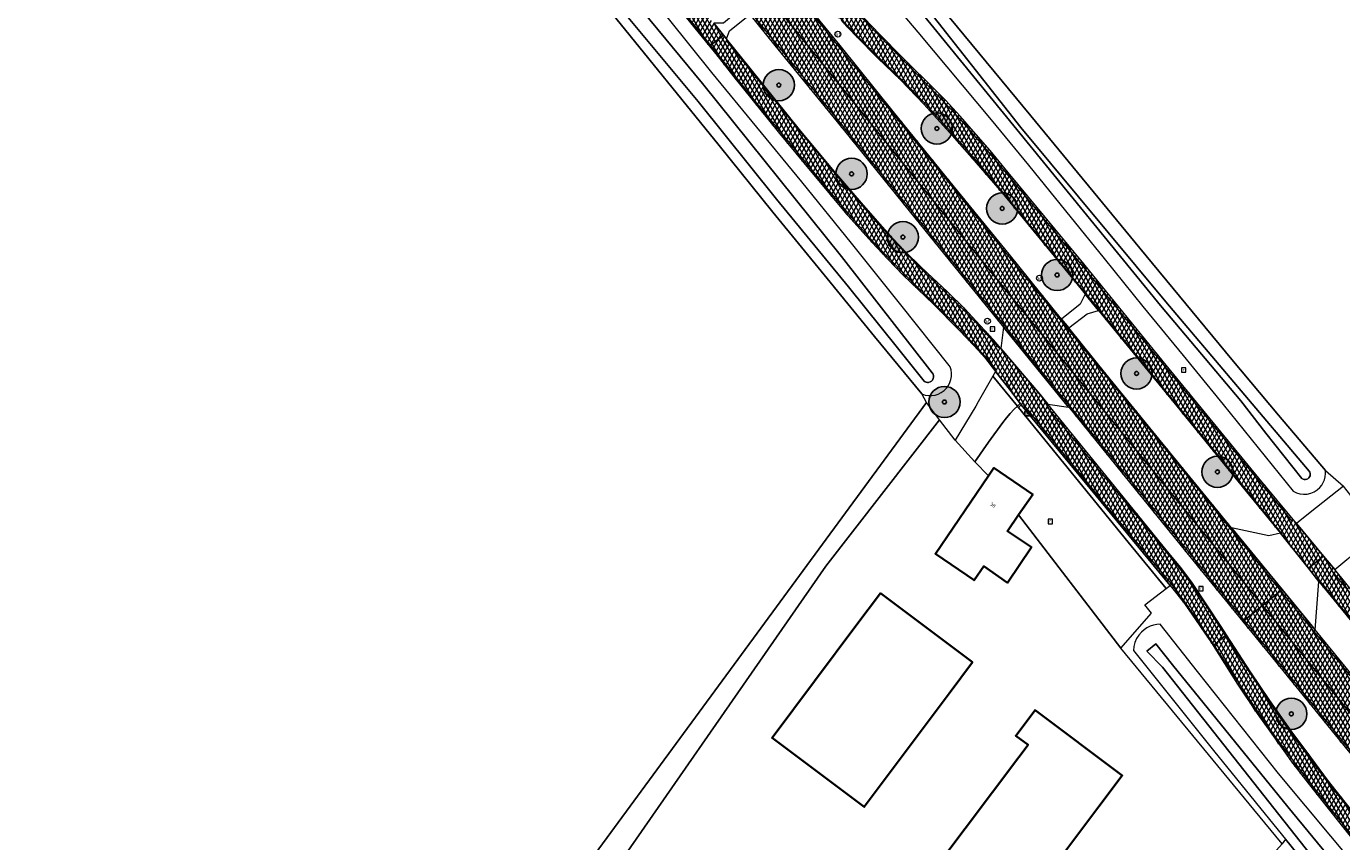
# Model space of a CAD drawing. Header units: metres. Extents: x 101608 to 104514, y 400798 to 405846.
# Tile 91 of 112: x 101832 to 102001, y 405335 to 405439. Entities that reach past the tile are written whole.
import ezdxf
from ezdxf.enums import TextEntityAlignment as Align

# ---------------------------------------------------------------- set-up
doc = ezdxf.new("R2010")
doc.units = ezdxf.units.M
for name, color, linetype, lineweight in [('B-WE-GR-BOOM-A', 63, 'Continuous', 25), ('B-WE-GR-BOOM-S', 90, 'Continuous', 25), ('B-WE-GR-BOUWLAND-GV', 80, 'Continuous', 13), ('B-WE-GR-HOUTWAL-GV', 40, 'Continuous', 13), ('B-WE-OG-BEBOUWING-GV', 7, 'Continuous', 35), ('B-WE-OG-BEBOUWING-T18', 7, 'Continuous', 18), ('B-WE-OG-TERREIN_ERF-GV', 7, 'Continuous', 18), ('B-WE-OG-WATER-GV', 130, 'Continuous', 18), ('B-WE-OG-WATER_SLOOT-GV', 120, 'Continuous', 18), ('B-WE-RI-GWA_KOLK-S', 30, 'Continuous', 25), ('B-WE-RI-GWA_RIOOLPUT-S', 30, 'Continuous', 25), ('B-WE-VH-GESLOTENVERHARDING_ASFALT-A-500', 12, 'Continuous', 18), ('B-WE-VH-KANTVERHARDING-G', 60, 'Continuous', 18), ('B-WE-VH-VERHARDING_ASFALT-GV', 252, 'Continuous', 18), ('B-WE-VH-VERHARDING_BETONSTRAATSTEEN-GV', 252, 'Continuous', 18), ('B-WE-VW-AFSLUITPAAL-S', 7, 'Continuous', 25), ('B-WE-VW-MARKERING_PICTOGRAM-G', 7, 'Continuous', 18)]:
    doc.layers.add(name, color=color, linetype=linetype, lineweight=lineweight)
doc.styles.add('NLCS-ISO', font='NLCS-ISO.ttf')
doc.styles.add('NLCS-ISO-M250-T18', font='NLCS-ISO.ttf', dxfattribs={"height": 0.45})
pattern_1 = [(60, (0, 0), (-0.4330127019, 0.25), []), (120, (0, 0), (-0.4330127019, -0.25), [])]

# ---------------------------------------------------------------- blocks, each defined once
blk = doc.blocks.new('SVW-AFSLUITPAAL-SO')
at = {"lineweight": 18}
blk.add_circle((0, 0), 1.5, dxfattribs=at)
at = {"lineweight": 18, "style": 'NLCS-ISO'}
blk.add_text('af', height=1.8, dxfattribs=at).set_placement((0, 0), align=Align.MIDDLE_CENTER)
blk = doc.blocks.new('SRI-PUT_INSPECTIEPUT_RIOOLPUT-SO')
at = {"color": 0, "linetype": 'ByBlock', "lineweight": 18}
blk.add_lwpolyline([(-1.12, -1.12), (1.12, -1.12), (1.12, 1.12), (-1.12, 1.12)], close=True, dxfattribs=at)
at = {"color": 0, "linetype": 'ByBlock', "lineweight": 18, "style": 'NLCS-ISO'}
blk.add_text('r', height=1.5, dxfattribs=at).set_placement((0, 0.28), align=Align.MIDDLE_CENTER)
blk = doc.blocks.new('SRI-KOLK-SO')
at = {"color": 0, "linetype": 'ByBlock', "lineweight": -2}
blk.add_lwpolyline([(-1.125, -1.125), (1.125, -1.125), (1.125, 1.125), (-1.125, 1.125)], close=True, dxfattribs=at)
at = {"color": 0, "linetype": 'ByBlock', "lineweight": -2, "style": 'NLCS-ISO'}
blk.add_text('k', height=1.5, dxfattribs=at).set_placement((0, 0), align=Align.MIDDLE_CENTER)
blk = doc.blocks.new('SGR-BOOM_01-SO')
at = {"layer": 'B-WE-GR-BOOM-A'}
h = blk.add_hatch(color=256, dxfattribs=at)
h.dxf.hatch_style = 1
edge = h.paths.add_edge_path()
edge.add_arc((0, 0), 2, 0, 360)
at = {"color": 0, "linetype": 'ByBlock', "lineweight": -2}
for radius in [2, 0.25]:
    blk.add_circle((0, 0), radius, dxfattribs=at)

msp = doc.modelspace()

# ---------------------------------------------------------------- hatches: boundary and pattern name
at = {"layer": 'B-WE-VH-GESLOTENVERHARDING_ASFALT-A-500'}
h = msp.add_hatch(dxfattribs=at)
h.set_pattern_fill('AVH-ASFALT-SOD', color=256, scale=0.5, pattern_type=2)
h.set_pattern_definition(pattern_1)
h.paths.add_polyline_path([(101873.027, 405498.156), (101870.731, 405500.993), (101865.352, 405507.569), (101862.778, 405510.662), (101859.473, 405514.634), (101858.829, 405515.42), (101857.07, 405513.984), (101858.303, 405512.485), (101861.067, 405509.189), (101865.477, 405503.751), (101872.204, 405495.562), (101875.986, 405490.862), (101885.922, 405478.517), (101897.444, 405464.37), (101905.318, 405454.63), (101910.234, 405448.582), (101914.507, 405443.326), (101919.923, 405436.603), (101921.715, 405437.997), (101920.466, 405439.534), (101915.166, 405446.056), (101905.207, 405458.364), (101898.119, 405467.187), (101887.039, 405480.837), (101876.009, 405494.471)])
h = msp.add_hatch(dxfattribs=at)
h.set_pattern_fill('AVH-ASFALT-SOD', color=256, scale=0.5, pattern_type=2)
h.set_pattern_definition(pattern_1)
h.paths.add_polyline_path([(101937.349, 405442.774), (101935.337, 405445.172), (101933.891, 405446.854), (101933.586, 405447.232), (101931.618, 405445.701), (101933.07, 405444.086), (101935.059, 405441.766), (101936.897, 405439.745), (101938.758, 405437.832), (101941.449, 405435.129), (101944.426, 405432.238), (101947.366, 405429.188), (101950.709, 405425.496), (101953.501, 405422.308), (101957.38, 405417.797), (101966.772, 405406.367), (101968.018, 405404.842), (101969.738, 405402.738), (101979.745, 405390.49), (101989.061, 405379.057), (101993.027, 405374.21), (101996.615, 405369.734), (101998.543, 405371.301), (101995.086, 405375.467), (101990.259, 405381.285), (101978.42, 405395.728), (101967.838, 405408.707), (101958.175, 405420.437), (101955.859, 405423.229), (101953.742, 405425.689), (101952.035, 405427.652), (101950.126, 405429.704), (101948.942, 405430.876), (101944.634, 405435.157), (101941.672, 405438.167), (101939.794, 405440.162), (101938.14, 405441.909)])
h = msp.add_hatch(dxfattribs=at)
h.set_pattern_fill('AVH-ASFALT-SOD', color=256, scale=0.5, pattern_type=2)
h.set_pattern_definition(pattern_1)
h.paths.add_polyline_path([(101932.417, 405441.893), (101930.223, 405444.615), (101930.022, 405444.459), (101927.725, 405442.673), (101930.625, 405438.982), (101943.781, 405422.72), (101953.067, 405411.293), (101960.512, 405402.116), (101975.497, 405383.708), (101990.48, 405365.3), (101990.751, 405364.967), (101993.058, 405366.842), (101993.256, 405367.004), (101986.78, 405374.923), (101978.954, 405384.495), (101970.683, 405394.645), (101965.932, 405400.511), (101965.017, 405401.641), (101958.278, 405409.961), (101950.753, 405419.235), (101943.45, 405428.244), (101936.645, 405436.668), (101934.106, 405439.798)])
h = msp.add_hatch(dxfattribs=at)
h.set_pattern_fill('AVH-ASFALT-SOD', color=256, scale=0.5, pattern_type=2)
h.set_pattern_definition(pattern_1)
h.paths.add_polyline_path([(101927.725, 405442.673), (101925.296, 405440.783), (101925.11, 405440.638), (101928.308, 405436.69), (101937.205, 405425.761), (101946.226, 405414.611), (101957.563, 405400.628), (101965.896, 405390.388), (101965.96, 405390.31), (101973.723, 405380.753), (101981.968, 405370.565), (101988.209, 405362.901), (101988.396, 405363.053), (101990.751, 405364.967), (101990.48, 405365.3), (101975.497, 405383.708), (101960.512, 405402.116), (101953.067, 405411.293), (101943.781, 405422.72), (101930.625, 405438.982)])
h = msp.add_hatch(dxfattribs=at)
h.set_pattern_fill('AVH-ASFALT-SOD', color=256, scale=0.5, pattern_type=2)
h.set_pattern_definition(pattern_1)
h.paths.add_polyline_path([(101922.099, 405437.526), (101921.715, 405437.997), (101919.923, 405436.603), (101920.719, 405435.615), (101923.057, 405432.658), (101928.725, 405425.614), (101933.043, 405420.428), (101937.315, 405415.298), (101940.696, 405411.513), (101942.705, 405409.382), (101944.722, 405407.29), (101948.56, 405403.599), (101951.856, 405400.263), (101953.805, 405398.243), (101955.119, 405396.762), (101956.544, 405394.953), (101958.506, 405392.464), (101959.716, 405390.845), (101959.844, 405390.674), (101978.896, 405367.534), (101980.753, 405365.22), (101984.191, 405360.191), (101984.424, 405359.824), (101984.513, 405359.896), (101986.012, 405361.115), (101986.144, 405361.223), (101985.458, 405362.283), (101981.773, 405367.817), (101980.293, 405369.815), (101978.568, 405371.896), (101972.32, 405379.58), (101963.259, 405390.756), (101962.215, 405392.036), (101957.23, 405397.893), (101956.289, 405398.999), (101954.082, 405401.399), (101952.632, 405402.977), (101950.363, 405405.169), (101947.204, 405408.134), (101944.906, 405410.397), (101943.452, 405411.937), (101941.752, 405413.834), (101939.385, 405416.532), (101935.936, 405420.566), (101931.636, 405425.709), (101925.144, 405433.778)])
h = msp.add_hatch(dxfattribs=at)
h.set_pattern_fill('AVH-ASFALT-SOD', color=256, scale=0.5, pattern_type=2)
h.set_pattern_definition(pattern_1)
h.paths.add_polyline_path([(102018.872, 405346.174), (102014.046, 405352.11), (101999.977, 405369.572), (101998.543, 405371.301), (101996.615, 405369.734), (101997.964, 405368.05), (101999.906, 405365.654), (102011.588, 405351.255), (102016.6, 405345.129), (102016.942, 405344.7), (102019.31, 405341.767), (102019.647, 405341.334), (102021.677, 405338.769), (102030.59, 405328.052), (102040.519, 405315.863), (102042.514, 405317.291), (102034.685, 405326.834), (102028.03, 405335.012), (102021.224, 405343.28)])
h = msp.add_hatch(dxfattribs=at)
h.set_pattern_fill('AVH-ASFALT-SOD', color=256, scale=0.5, pattern_type=2)
h.set_pattern_definition(pattern_1)
h.paths.add_polyline_path([(102019.04, 405335.314), (102018.746, 405335.676), (102010.993, 405345.26), (102010.741, 405345.569), (101997.466, 405361.854), (101993.256, 405367.004), (101993.058, 405366.842), (101990.751, 405364.967), (102003.673, 405349.071), (102018.748, 405330.578), (102027.983, 405319.285), (102042.987, 405300.843), (102050.417, 405291.707), (102053.934, 405287.382), (102056.271, 405289.281), (102056.42, 405289.403), (102047.215, 405300.779), (102044.245, 405304.412), (102034.546, 405316.276), (102028.876, 405323.212)])
h = msp.add_hatch(dxfattribs=at)
h.set_pattern_fill('AVH-ASFALT-SOD', color=256, scale=0.5, pattern_type=2)
h.set_pattern_definition(pattern_1)
h.paths.add_polyline_path([(101990.751, 405364.967), (101988.396, 405363.053), (101988.209, 405362.901), (101991.443, 405358.929), (102001.52, 405346.549), (102009.351, 405336.965), (102010.466, 405335.6), (102012.219, 405333.453), (102022.82, 405320.512), (102031.13, 405310.3), (102041.659, 405297.299), (102051.405, 405285.326), (102051.604, 405285.488), (102053.934, 405287.382), (102050.417, 405291.707), (102042.987, 405300.843), (102027.983, 405319.285), (102018.748, 405330.578), (102003.673, 405349.071)])
h = msp.add_hatch(dxfattribs=at)
h.set_pattern_fill('AVH-ASFALT-SOD', color=256, scale=0.5, pattern_type=2)
h.set_pattern_definition(pattern_1)
h.paths.add_polyline_path([(102007.392, 405332.376), (102005.609, 405334.534), (102004.15, 405336.245), (101999.207, 405342.454), (101996.327, 405346.341), (101994.542, 405348.727), (101991.656, 405352.816), (101989.214, 405356.476), (101986.144, 405361.223), (101986.012, 405361.115), (101984.513, 405359.896), (101984.424, 405359.824), (101987.535, 405354.909), (101990.044, 405351.112), (101992.322, 405347.957), (101994.598, 405344.716), (101996.733, 405341.991), (101999.159, 405338.97), (102002.31, 405334.987), (102006.262, 405330.006), (102011.391, 405323.752), (102016.733, 405317.246), (102024.133, 405308.219), (102031.057, 405299.614), (102039.822, 405288.949), (102046.199, 405281.095), (102046.328, 405281.203), (102047.849, 405282.471), (102047.978, 405282.579), (102045.536, 405285.548), (102042.057, 405289.845), (102033.197, 405300.819), (102025.383, 405310.437), (102015.414, 405322.563)])

# ---------------------------------------------------------------- linework, layer by layer
at = {"layer": 'B-WE-GR-BOUWLAND-GV', "flags": 128}
for points in [[(101899.862, 405325.791), (101947.731, 405390.947), (101947.114, 405392.061), (101941.034, 405399.437), (101934.974, 405406.833), (101928.046, 405415.345), (101921.145, 405423.882), (101907.381, 405440.86), (101892.45, 405459.28), (101884.652, 405468.851), (101876.824, 405478.397), (101867.828, 405489.295), (101861.924, 405496.69), (101861.397, 405496.136), (101849.701, 405483.831), (101836.405, 405471.042), (101834.198, 405471.279), (101821.898, 405482.869), (101846.339, 405508.02), (101849.884, 405510.515), (101850.418, 405511.079), (101831.656, 405533.487)], [(102011.507, 405504.308), (101995.941, 405491.682), (101984.016, 405481.997), (101967.362, 405468.277), (101952.61, 405456.225), (101944.298, 405449.27), (101944.2, 405449.06), (101944.189, 405449.019), (101944.157, 405448.896), (101944.124, 405448.605), (101944.157, 405448.332), (101944.246, 405448.073), (101944.389, 405447.838), (101948.811, 405442.542), (101961.068, 405427.685), (101975.021, 405410.713), (101980.911, 405403.583), (101986.824, 405396.474), (101992.792, 405389.349), (101998.783, 405382.246), (102001.114, 405380.258)]]:
    msp.add_lwpolyline(points, dxfattribs=at)
at = {"layer": 'B-WE-GR-BOUWLAND-GV'}
msp.add_lwpolyline([(102093.869, 405211.572), (102087.359, 405219.958), (102080.583, 405228.098), (102073.855, 405236.278), (102067.614, 405243.955), (102061.414, 405251.666), (102048.769, 405267.16), (102039.141, 405278.989), (102033.977, 405285.215), (102028.833, 405291.458), (102023.506, 405297.968), (102018.202, 405304.498), (102007.634, 405317.601), (101994.414, 405334.132), (101993.694, 405335.019), (101993.247, 405334.439), (101962.682, 405300.292), (101938.733, 405274.293)], dxfattribs=at)
at = {"layer": 'B-WE-GR-HOUTWAL-GV'}
msp.add_lwpolyline([(101934.828, 405370.022), (101949.391, 405388.742), (101947.731, 405390.947), (101899.862, 405325.791)], dxfattribs=at)
at = {"layer": 'B-WE-GR-HOUTWAL-GV', "flags": 128}
msp.add_lwpolyline([(101902.071, 405322.865), (101934.828, 405370.022)], dxfattribs=at)
at = {"layer": 'B-WE-OG-BEBOUWING-GV', "flags": 128}
for points in [[(101959.5, 405376.562), (101961.309, 405379.18), (101956.348, 405382.58), (101955.648, 405381.554), (101948.86, 405371.6), (101953.799, 405368.19), (101955.04, 405370), (101958.089, 405367.88), (101961.138, 405372.44), (101958.069, 405374.49)], [(101938.809, 405362.53), (101927.942, 405347.995), (101939.733, 405339.171), (101950.599, 405353.7), (101953.599, 405357.7), (101941.81, 405366.53)], [(101959.519, 405345.52), (101949.3, 405331.915), (101958.899, 405324.704), (101969.788, 405339.2), (101972.779, 405343.21), (101961.609, 405351.56), (101959.148, 405348.29), (101960.718, 405347.12)]]:
    msp.add_lwpolyline(points, close=True, dxfattribs=at)
at = {"layer": 'B-WE-OG-TERREIN_ERF-GV', "flags": 128}
for points in [[(101959.484, 405390.334), (101959.445, 405390.381), (101959.356, 405390.49), (101958.957, 405390.096), (101958.427, 405389.57), (101957.936, 405389.009), (101957.484, 405388.415), (101955.664, 405385.902), (101953.88, 405383.363), (101955.648, 405381.554), (101956.348, 405382.58), (101961.309, 405379.18), (101959.5, 405376.562), (101972.602, 405359.492), (101976.542, 405363.974), (101975.686, 405365.064), (101978.39, 405367.148), (101973.542, 405373.075)], [(101927.942, 405347.995), (101938.809, 405362.53), (101941.81, 405366.53), (101953.599, 405357.7), (101950.599, 405353.7), (101939.733, 405339.171)], [(101959.519, 405345.52), (101960.718, 405347.12), (101959.148, 405348.29), (101961.609, 405351.56), (101972.779, 405343.21), (101969.788, 405339.2), (101958.899, 405324.704), (101949.3, 405331.915)]]:
    msp.add_lwpolyline(points, close=True, dxfattribs=at)
at = {"layer": 'B-WE-OG-TERREIN_ERF-GV'}
msp.add_lwpolyline([(101993.247, 405334.439), (101991.031, 405337.139), (101972.602, 405359.492), (101959.5, 405376.562), (101958.069, 405374.49), (101961.138, 405372.44), (101958.089, 405367.88), (101955.04, 405370), (101953.799, 405368.19), (101948.86, 405371.6), (101955.648, 405381.554), (101953.88, 405383.363), (101951.364, 405386.12), (101949.391, 405388.742), (101934.828, 405370.022), (101902.071, 405322.865)], dxfattribs=at)
at = {"layer": 'B-WE-OG-WATER-GV', "flags": 128}
for points in [[(101869.132, 405489.757), (101872.672, 405485.544), (101888.572, 405466.126), (101904.808, 405445.941), (101918.471, 405429.511), (101928.508, 405417), (101937.713, 405405.77), (101944.005, 405397.967), (101947.399, 405393.692)], [(101948.448, 405394.765), (101936.815, 405409.67), (101919.031, 405431.806), (101901.876, 405452.633), (101886.99, 405471.354), (101871.006, 405491.163)], [(101978.357, 405403.869), (101959.778, 405426.181), (101942.88, 405447.682), (101943.026, 405448.539), (101943.858, 405449.254), (101943.941, 405449.323), (101943.22, 405450.206), (101943.129, 405450.127), (101942.042, 405449.186), (101941.435, 405447.819), (101959.272, 405425.915), (101977.678, 405403.375), (101987.971, 405391.165), (101991.177, 405387.034), (101995.778, 405381.237)], [(101996.723, 405382.156), (101978.357, 405403.869)]]:
    msp.add_lwpolyline(points, dxfattribs=at)
at = {"layer": 'B-WE-OG-WATER-GV'}
for points in [[(101947.399, 405393.692, 0.210159), (101947.983, 405393.535)], [(101947.983, 405393.535, 0.5619954), (101948.448, 405394.765)], [(101996.423, 405381.138, 0.4967562), (101996.723, 405382.156)], [(101995.778, 405381.237, 0.2613369), (101996.423, 405381.138)]]:
    msp.add_lwpolyline(points, format="xyb", dxfattribs=at)
at = {"layer": 'B-WE-OG-WATER-GV', "flags": 128}
msp.add_lwpolyline([(102040.882, 405281.162), (102011.521, 405318.072), (102011.398, 405318.061), (101993.99, 405339.193), (101979.203, 405357.366), (101977.093, 405360.058), (101975.914, 405359.095), (101977.922, 405357.073), (101998.744, 405330.704), (102019.008, 405305.865), (102039.799, 405280.339), (102069.827, 405243.058), (102087.965, 405221.133), (102089.088, 405222.076), (102067.345, 405248.941)], close=True, dxfattribs=at)
at = {"layer": 'B-WE-OG-WATER_SLOOT-GV', "flags": 128}
for points in [[(101947.399, 405393.692), (101944.005, 405397.967), (101937.713, 405405.77), (101928.508, 405417), (101918.471, 405429.511), (101904.808, 405445.941), (101888.572, 405466.126), (101872.672, 405485.544), (101869.132, 405489.757)], [(101871.006, 405491.163), (101886.99, 405471.354), (101901.876, 405452.633), (101919.031, 405431.806), (101936.815, 405409.67), (101948.448, 405394.765)], [(101995.778, 405381.237), (101991.177, 405387.034), (101987.971, 405391.165), (101977.678, 405403.375), (101959.272, 405425.915), (101941.435, 405447.819), (101942.042, 405449.186), (101943.129, 405450.127), (101943.22, 405450.206), (101941.755, 405451.995), (101941.414, 405451.716)], [(101961.068, 405427.685), (101948.811, 405442.542), (101944.389, 405447.838), (101944.246, 405448.073), (101944.157, 405448.332), (101944.124, 405448.605), (101944.157, 405448.896), (101944.189, 405449.019), (101943.941, 405449.323), (101943.858, 405449.254), (101943.026, 405448.539), (101942.88, 405447.682), (101959.778, 405426.181), (101978.357, 405403.869), (101996.723, 405382.156)], [(101907.381, 405440.86), (101921.145, 405423.882), (101928.046, 405415.345), (101934.974, 405406.833), (101941.034, 405399.437), (101947.114, 405392.061), (101947.524, 405391.923), (101947.951, 405391.851), (101948.384, 405391.847), (101948.812, 405391.912), (101949.224, 405392.044), (101949.61, 405392.239), (101949.961, 405392.493), (101950.267, 405392.799), (101950.512, 405393.135), (101950.704, 405393.505), (101950.837, 405393.9), (101950.908, 405394.31), (101950.916, 405394.726), (101950.861, 405395.139), (101950.744, 405395.538), (101950.609, 405395.707), (101944.443, 405403.463), (101938.104, 405411.358), (101931.728, 405419.223), (101925.996, 405426.23), (101920.234, 405433.213), (101909.295, 405446.878)], [(101939.69, 405446.611), (101946.6, 405438.394), (101955.979, 405427.157), (101960.757, 405421.342), (101965.518, 405415.512), (101970.479, 405409.397), (101975.421, 405403.267), (101980.568, 405396.994), (101985.697, 405390.707), (101994.671, 405379.617), (101995.085, 405379.408), (101995.528, 405379.272), (101995.988, 405379.215), (101996.452, 405379.236), (101996.904, 405379.336), (101997.333, 405379.512), (101997.726, 405379.759), (101998.071, 405380.069), (101998.319, 405380.375), (101998.519, 405380.714), (101998.669, 405381.079), (101998.763, 405381.461), (101998.802, 405381.853), (101998.783, 405382.246), (101992.792, 405389.349), (101986.824, 405396.474), (101980.911, 405403.583), (101975.021, 405410.713), (101961.068, 405427.685)], [(102002.954, 405331.26), (101992.787, 405343.462), (101982.417, 405356.498), (101977.639, 405362.578), (101977.194, 405362.543), (101976.757, 405362.451), (101976.335, 405362.304), (101975.935, 405362.105), (101975.564, 405361.856), (101975.228, 405361.562), (101974.884, 405361.164), (101974.603, 405360.72), (101974.392, 405360.238), (101974.256, 405359.73), (101974.198, 405359.207), (101984.447, 405346.401), (101992.747, 405336.185), (101993.694, 405335.019), (101994.414, 405334.132), (102007.634, 405317.601)]]:
    msp.add_lwpolyline(points, dxfattribs=at)
at = {"layer": 'B-WE-OG-WATER_SLOOT-GV'}
for points in [[(101947.983, 405393.535, -0.210159), (101947.399, 405393.692)], [(101948.448, 405394.765, -0.5619954), (101947.983, 405393.535)], [(101996.723, 405382.156, -0.4967562), (101996.423, 405381.138)], [(101996.423, 405381.138, -0.2613369), (101995.778, 405381.237)]]:
    msp.add_lwpolyline(points, format="xyb", dxfattribs=at)
at = {"layer": 'B-WE-OG-WATER_SLOOT-GV', "flags": 128}
msp.add_lwpolyline([(102040.882, 405281.162), (102067.345, 405248.941), (102089.088, 405222.076), (102087.965, 405221.133), (102069.827, 405243.058), (102039.799, 405280.339), (102019.008, 405305.865), (101998.744, 405330.704), (101977.922, 405357.073), (101975.914, 405359.095), (101977.093, 405360.058), (101979.203, 405357.366), (101993.99, 405339.193), (102011.398, 405318.061), (102011.521, 405318.072)], close=True, dxfattribs=at)
at = {"layer": 'B-WE-VH-KANTVERHARDING-G', "flags": 128}
for points in [[(101932.417, 405441.893), (101930.223, 405444.615), (101930.022, 405444.459), (101927.725, 405442.673), (101930.625, 405438.982), (101943.781, 405422.72), (101953.067, 405411.293), (101960.512, 405402.116), (101975.497, 405383.708), (101990.48, 405365.3), (101990.751, 405364.967), (101993.058, 405366.842), (101993.256, 405367.004), (101986.78, 405374.923), (101978.954, 405384.495), (101970.683, 405394.645), (101965.932, 405400.511), (101965.017, 405401.641), (101958.278, 405409.961), (101950.753, 405419.235), (101943.45, 405428.244), (101936.645, 405436.668), (101934.106, 405439.798)], [(101927.725, 405442.673), (101925.296, 405440.783), (101925.11, 405440.638), (101928.308, 405436.69), (101937.205, 405425.761), (101946.226, 405414.611), (101957.563, 405400.628), (101965.896, 405390.388), (101965.96, 405390.31), (101973.723, 405380.753), (101981.968, 405370.565), (101988.209, 405362.901), (101988.396, 405363.053), (101990.751, 405364.967), (101990.48, 405365.3), (101975.497, 405383.708), (101960.512, 405402.116), (101953.067, 405411.293), (101943.781, 405422.72), (101930.625, 405438.982)], [(101922.099, 405437.526), (101921.715, 405437.997), (101919.923, 405436.603), (101920.719, 405435.615), (101923.057, 405432.658), (101928.725, 405425.614), (101933.043, 405420.428), (101937.315, 405415.298), (101940.696, 405411.513), (101942.705, 405409.382), (101944.722, 405407.29), (101948.56, 405403.599), (101951.856, 405400.263), (101953.805, 405398.243), (101955.119, 405396.762), (101956.544, 405394.953), (101958.506, 405392.464), (101959.716, 405390.845), (101959.844, 405390.674), (101978.896, 405367.534), (101980.753, 405365.22), (101984.191, 405360.191), (101984.424, 405359.824), (101984.513, 405359.896), (101986.012, 405361.115), (101986.144, 405361.223), (101985.458, 405362.283), (101981.773, 405367.817), (101980.293, 405369.815), (101978.568, 405371.896), (101972.32, 405379.58), (101963.259, 405390.756), (101962.215, 405392.036), (101957.23, 405397.893), (101956.289, 405398.999), (101954.082, 405401.399), (101952.632, 405402.977), (101950.363, 405405.169), (101947.204, 405408.134), (101944.906, 405410.397), (101943.452, 405411.937), (101941.752, 405413.834), (101939.385, 405416.532), (101935.936, 405420.566), (101931.636, 405425.709), (101925.144, 405433.778)], [(102018.872, 405346.174), (102014.046, 405352.11), (101999.977, 405369.572), (101998.543, 405371.301), (101996.615, 405369.734), (101997.964, 405368.05), (101999.906, 405365.654), (102011.588, 405351.255), (102016.6, 405345.129), (102016.942, 405344.7), (102019.31, 405341.767), (102019.647, 405341.334), (102021.677, 405338.769), (102030.59, 405328.052), (102040.519, 405315.863), (102042.514, 405317.291), (102034.685, 405326.834), (102028.03, 405335.012), (102021.224, 405343.28)], [(102019.04, 405335.314), (102018.746, 405335.676), (102010.993, 405345.26), (102010.741, 405345.569), (101997.466, 405361.854), (101993.256, 405367.004), (101993.058, 405366.842), (101990.751, 405364.967), (102003.673, 405349.071), (102018.748, 405330.578), (102027.983, 405319.285), (102042.987, 405300.843), (102050.417, 405291.707), (102053.934, 405287.382), (102056.271, 405289.281), (102056.42, 405289.403), (102047.215, 405300.779), (102044.245, 405304.412), (102034.546, 405316.276), (102028.876, 405323.212)], [(101990.751, 405364.967), (101988.396, 405363.053), (101988.209, 405362.901), (101991.443, 405358.929), (102001.52, 405346.549), (102009.351, 405336.965), (102010.466, 405335.6), (102012.219, 405333.453), (102022.82, 405320.512), (102031.13, 405310.3), (102041.659, 405297.299), (102051.405, 405285.326), (102051.604, 405285.488), (102053.934, 405287.382), (102050.417, 405291.707), (102042.987, 405300.843), (102027.983, 405319.285), (102018.748, 405330.578), (102003.673, 405349.071)]]:
    msp.add_lwpolyline(points, close=True, dxfattribs=at)
for points in [[(101914.507, 405443.326), (101919.923, 405436.603), (101921.715, 405437.997), (101920.466, 405439.534)], [(101936.897, 405439.745), (101938.758, 405437.832), (101941.449, 405435.129), (101944.426, 405432.238), (101947.366, 405429.188), (101950.709, 405425.496), (101953.501, 405422.308), (101957.38, 405417.797), (101966.772, 405406.367), (101968.018, 405404.842), (101969.738, 405402.738), (101979.745, 405390.49), (101989.061, 405379.057), (101993.027, 405374.21), (101996.615, 405369.734), (101998.543, 405371.301), (101995.086, 405375.467), (101990.259, 405381.285), (101978.42, 405395.728), (101967.838, 405408.707), (101958.175, 405420.437), (101955.859, 405423.229), (101953.742, 405425.689), (101952.035, 405427.652), (101950.126, 405429.704), (101948.942, 405430.876), (101944.634, 405435.157), (101941.672, 405438.167), (101939.794, 405440.162)], [(102004.15, 405336.245), (101999.207, 405342.454), (101996.327, 405346.341), (101994.542, 405348.727), (101991.656, 405352.816), (101989.214, 405356.476), (101986.144, 405361.223), (101986.012, 405361.115), (101984.513, 405359.896), (101984.424, 405359.824), (101987.535, 405354.909), (101990.044, 405351.112), (101992.322, 405347.957), (101994.598, 405344.716), (101996.733, 405341.991), (101999.159, 405338.97), (102002.31, 405334.987)]]:
    msp.add_lwpolyline(points, dxfattribs=at)
at = {"layer": 'B-WE-VH-VERHARDING_ASFALT-GV', "flags": 128}
for points in [[(101932.417, 405441.893), (101930.223, 405444.615), (101930.022, 405444.459), (101927.725, 405442.673), (101930.625, 405438.982), (101943.781, 405422.72), (101953.067, 405411.293), (101960.512, 405402.116), (101975.497, 405383.708), (101990.48, 405365.3), (101990.751, 405364.967), (101993.058, 405366.842), (101993.256, 405367.004), (101986.78, 405374.923), (101978.954, 405384.495), (101970.683, 405394.645), (101965.932, 405400.511), (101965.017, 405401.641), (101958.278, 405409.961), (101950.753, 405419.235), (101943.45, 405428.244), (101936.645, 405436.668), (101934.106, 405439.798)], [(101927.725, 405442.673), (101925.296, 405440.783), (101925.11, 405440.638), (101928.308, 405436.69), (101937.205, 405425.761), (101946.226, 405414.611), (101957.563, 405400.628), (101965.896, 405390.388), (101965.96, 405390.31), (101973.723, 405380.753), (101981.968, 405370.565), (101988.209, 405362.901), (101988.396, 405363.053), (101990.751, 405364.967), (101990.48, 405365.3), (101975.497, 405383.708), (101960.512, 405402.116), (101953.067, 405411.293), (101943.781, 405422.72), (101930.625, 405438.982)], [(101922.099, 405437.526), (101921.715, 405437.997), (101919.923, 405436.603), (101920.719, 405435.615), (101923.057, 405432.658), (101928.725, 405425.614), (101933.043, 405420.428), (101937.315, 405415.298), (101940.696, 405411.513), (101942.705, 405409.382), (101944.722, 405407.29), (101948.56, 405403.599), (101951.856, 405400.263), (101953.805, 405398.243), (101955.119, 405396.762), (101956.544, 405394.953), (101958.506, 405392.464), (101959.716, 405390.845), (101959.844, 405390.674), (101978.896, 405367.534), (101980.753, 405365.22), (101984.191, 405360.191), (101984.424, 405359.824), (101984.513, 405359.896), (101986.012, 405361.115), (101986.144, 405361.223), (101985.458, 405362.283), (101981.773, 405367.817), (101980.293, 405369.815), (101978.568, 405371.896), (101972.32, 405379.58), (101963.259, 405390.756), (101962.215, 405392.036), (101957.23, 405397.893), (101956.289, 405398.999), (101954.082, 405401.399), (101952.632, 405402.977), (101950.363, 405405.169), (101947.204, 405408.134), (101944.906, 405410.397), (101943.452, 405411.937), (101941.752, 405413.834), (101939.385, 405416.532), (101935.936, 405420.566), (101931.636, 405425.709), (101925.144, 405433.778)], [(102018.872, 405346.174), (102014.046, 405352.11), (101999.977, 405369.572), (101998.543, 405371.301), (101996.615, 405369.734), (101997.964, 405368.05), (101999.906, 405365.654), (102011.588, 405351.255), (102016.6, 405345.129), (102016.942, 405344.7), (102019.31, 405341.767), (102019.647, 405341.334), (102021.677, 405338.769), (102030.59, 405328.052), (102040.519, 405315.863), (102042.514, 405317.291), (102034.685, 405326.834), (102028.03, 405335.012), (102021.224, 405343.28)], [(102019.04, 405335.314), (102018.746, 405335.676), (102010.993, 405345.26), (102010.741, 405345.569), (101997.466, 405361.854), (101993.256, 405367.004), (101993.058, 405366.842), (101990.751, 405364.967), (102003.673, 405349.071), (102018.748, 405330.578), (102027.983, 405319.285), (102042.987, 405300.843), (102050.417, 405291.707), (102053.934, 405287.382), (102056.271, 405289.281), (102056.42, 405289.403), (102047.215, 405300.779), (102044.245, 405304.412), (102034.546, 405316.276), (102028.876, 405323.212)], [(101990.751, 405364.967), (101988.396, 405363.053), (101988.209, 405362.901), (101991.443, 405358.929), (102001.52, 405346.549), (102009.351, 405336.965), (102010.466, 405335.6), (102012.219, 405333.453), (102022.82, 405320.512), (102031.13, 405310.3), (102041.659, 405297.299), (102051.405, 405285.326), (102051.604, 405285.488), (102053.934, 405287.382), (102050.417, 405291.707), (102042.987, 405300.843), (102027.983, 405319.285), (102018.748, 405330.578), (102003.673, 405349.071)]]:
    msp.add_lwpolyline(points, close=True, dxfattribs=at)
for points in [[(101914.507, 405443.326), (101919.923, 405436.603), (101921.715, 405437.997), (101920.466, 405439.534)], [(101936.897, 405439.745), (101938.758, 405437.832), (101941.449, 405435.129), (101944.426, 405432.238), (101947.366, 405429.188), (101950.709, 405425.496), (101953.501, 405422.308), (101957.38, 405417.797), (101966.772, 405406.367), (101968.018, 405404.842), (101969.738, 405402.738), (101979.745, 405390.49), (101989.061, 405379.057), (101993.027, 405374.21), (101996.615, 405369.734), (101998.543, 405371.301), (101995.086, 405375.467), (101990.259, 405381.285), (101978.42, 405395.728), (101967.838, 405408.707), (101958.175, 405420.437), (101955.859, 405423.229), (101953.742, 405425.689), (101952.035, 405427.652), (101950.126, 405429.704), (101948.942, 405430.876), (101944.634, 405435.157), (101941.672, 405438.167), (101939.794, 405440.162)], [(102004.15, 405336.245), (101999.207, 405342.454), (101996.327, 405346.341), (101994.542, 405348.727), (101991.656, 405352.816), (101989.214, 405356.476), (101986.144, 405361.223), (101986.012, 405361.115), (101984.513, 405359.896), (101984.424, 405359.824), (101987.535, 405354.909), (101990.044, 405351.112), (101992.322, 405347.957), (101994.598, 405344.716), (101996.733, 405341.991), (101999.159, 405338.97), (102002.31, 405334.987)]]:
    msp.add_lwpolyline(points, dxfattribs=at)
at = {"layer": 'B-WE-VH-VERHARDING_BETONSTRAATSTEEN-GV', "flags": 128}
for points in [[(101925.11, 405440.638), (101924.269, 405441.676), (101921.716, 405439.567), (101920.466, 405439.534), (101921.715, 405437.997), (101922.099, 405437.526), (101922.486, 405438.548)], [(101969.738, 405402.738), (101968.018, 405404.842), (101967.37, 405403.561), (101965.017, 405401.641), (101965.932, 405400.511), (101968.285, 405402.311)], [(101957.563, 405400.628), (101957.23, 405397.893), (101962.215, 405392.036), (101963.259, 405390.756), (101965.896, 405390.388)], [(101959.356, 405390.49), (101956.206, 405394.358), (101954.663, 405391.645), (101954.324, 405391.036), (101954.025, 405390.499), (101951.364, 405386.12), (101953.88, 405383.363), (101955.664, 405385.902), (101957.484, 405388.415), (101957.936, 405389.009), (101958.427, 405389.57), (101958.957, 405390.096)], [(101956.544, 405394.953), (101956.206, 405394.358), (101959.356, 405390.49), (101959.716, 405390.845), (101958.506, 405392.464)], [(101959.844, 405390.674), (101959.484, 405390.334), (101973.542, 405373.075), (101978.39, 405367.148), (101978.896, 405367.534)], [(101996.834, 405376.856), (101995.086, 405375.467), (101998.543, 405371.301), (101999.977, 405369.572), (102001.547, 405370.841), (102005.809, 405374.286), (102001.114, 405380.258)], [(101993.027, 405374.21), (101991.564, 405373.878), (101986.78, 405374.923), (101993.256, 405367.004), (101997.466, 405361.854), (101997.964, 405368.05), (101996.615, 405369.734)]]:
    msp.add_lwpolyline(points, close=True, dxfattribs=at)
at = {"layer": 'B-WE-VW-MARKERING_PICTOGRAM-G', "flags": 128}
for points in [[(101866.28, 405503.152), (101873.538, 405494.33), (101882.418, 405483.342), (101890.91, 405472.806), (101898.355, 405463.608), (101906.134, 405453.965), (101913.847, 405444.424), (101921.158, 405435.341), (101925.794, 405429.524), (101932.074, 405421.868), (101934.844, 405418.486), (101937.902, 405414.936), (101940.845, 405411.599), (101942.754, 405409.583), (101945.133, 405407.131), (101948.637, 405403.7), (101952.007, 405400.347), (101953.829, 405398.396), (101955.294, 405396.78), (101956.696, 405395.06)], [(101933.869, 405446.524), (101935.967, 405444.116), (101937.304, 405442.595), (101938.138, 405441.654), (101939.739, 405439.936), (101941.599, 405438.021), (101944.611, 405434.923), (101948.825, 405430.635), (101949.933, 405429.464), (101951.92, 405427.353), (101953.537, 405425.523), (101955.628, 405423.065), (101957.937, 405420.289), (101960.393, 405417.333), (101970.722, 405404.711), (101979.413, 405394.114), (101990.727, 405380.318), (101994.488, 405375.768)], [(101930.022, 405444.459), (101933.308, 405440.401), (101942.889, 405428.596), (101951.807, 405417.59), (101958.64, 405409.149), (101965.984, 405400.131), (101975.152, 405388.877), (101981.328, 405381.268), (101988.756, 405372.122), (101993.058, 405366.842)], [(101993.274, 405374.084), (101988.889, 405379.543), (101979.772, 405390.704), (101969.876, 405402.812), (101967.541, 405405.629), (101960.071, 405414.729), (101957.468, 405417.902), (101955.735, 405420.021), (101953.612, 405422.497), (101950.777, 405425.678), (101947.486, 405429.295), (101944.501, 405432.335), (101941.532, 405435.233), (101938.816, 405437.918), (101936.964, 405439.888), (101935.088, 405441.907), (101933.241, 405444.129)], [(101930.625, 405438.982), (101927.725, 405442.673)], [(101925.296, 405440.783), (101929.821, 405435.225), (101937.322, 405425.95), (101946.063, 405415.16), (101953.681, 405405.754), (101962.581, 405394.781), (101968.683, 405387.293), (101975.749, 405378.605), (101985.057, 405367.14), (101988.396, 405363.053)], [(101956.955, 405397.95), (101955.934, 405399.131), (101953.903, 405401.353), (101952.394, 405402.882), (101950.23, 405404.954), (101947.034, 405408.096), (101944.702, 405410.466), (101943.176, 405412.068), (101941.662, 405413.739), (101939.284, 405416.433), (101935.832, 405420.503), (101931.367, 405425.891), (101922.093, 405437.326)], [(101943.781, 405422.72), (101930.625, 405438.982)], [(101953.067, 405411.293), (101943.781, 405422.72)], [(101960.512, 405402.116), (101953.067, 405411.293)], [(101975.497, 405383.708), (101960.512, 405402.116)], [(101960.089, 405390.69), (101970.718, 405377.75), (101979.021, 405367.724), (101980.76, 405365.432), (101983.7, 405361.142), (101984.513, 405359.896), (101987.598, 405355.163), (101990.156, 405351.301), (101992.408, 405348.103), (101994.781, 405344.888), (101996.648, 405342.442), (101998.952, 405339.527), (102002.413, 405335.205)], [(102003.945, 405336.281), (101998.974, 405342.494), (101997.674, 405344.203), (101995.967, 405346.503), (101994.168, 405348.987), (101991.55, 405352.72), (101989.102, 405356.388), (101986.012, 405361.115), (101985.288, 405362.224), (101983.144, 405365.551), (101981.352, 405368.123), (101980.096, 405369.806), (101976.845, 405373.769), (101963.172, 405390.422)], [(101990.48, 405365.3), (101975.497, 405383.708)], [(101999.715, 405369.288), (102004.922, 405362.941), (102011.971, 405354.254), (102018.594, 405346.056)], [(101993.058, 405366.842), (101995.104, 405364.331), (102001.964, 405355.949), (102011.492, 405344.241), (102019.8, 405334.021), (102032.846, 405317.968), (102042.582, 405306.05), (102051.461, 405295.175), (102056.271, 405289.281)], [(102017.04, 405344.845), (102011.272, 405351.898), (102003.05, 405361.989), (101998.142, 405368.053)], [(101990.751, 405364.967), (101990.48, 405365.3)], [(102003.673, 405349.071), (101990.751, 405364.967)], [(101988.396, 405363.053), (101992.306, 405358.266), (102000.815, 405347.812), (102007.437, 405339.666), (102013.596, 405332.154), (102020.369, 405323.826), (102029.029, 405313.203), (102038.521, 405301.547), (102045.947, 405292.417), (102051.604, 405285.488)]]:
    msp.add_lwpolyline(points, dxfattribs=at)

# ---------------------------------------------------------------- block references
at = {"layer": 'B-WE-GR-BOOM-S'}
for p in [(101928.808, 405431.62), (101949.043, 405426.061), (101938.123, 405420.242), (101957.404, 405415.818), (101944.69, 405412.147), (101964.438, 405407.295), (101974.608, 405394.686), (101950.011, 405391.031), (101984.968, 405382.079), (101994.427, 405351.081)]:
    msp.add_blockref('SGR-BOOM_01-SO', p, dxfattribs=at)
at = {"layer": 'B-WE-RI-GWA_KOLK-S', "xscale": 0.25, "yscale": 0.25, "zscale": 0.25}
msp.add_blockref('SRI-KOLK-SO', (101960.595, 405389.537), dxfattribs=at)
at = {"layer": 'B-WE-RI-GWA_RIOOLPUT-S', "xscale": 0.25, "yscale": 0.25, "zscale": 0.25}
for p in [(101956.162, 405400.379), (101980.63, 405395.109), (101963.576, 405375.723), (101982.875, 405367.111)]:
    msp.add_blockref('SRI-PUT_INSPECTIEPUT_RIOOLPUT-SO', p, dxfattribs=at)
at = {"layer": 'B-WE-VW-AFSLUITPAAL-S', "xscale": 0.25, "yscale": 0.25, "zscale": 0.25}
for p in [(101936.367, 405438.137), (101962.177, 405406.882), (101955.515, 405401.374)]:
    msp.add_blockref('SVW-AFSLUITPAAL-SO', p, dxfattribs=at)

# ---------------------------------------------------------------- texts
at = {"layer": 'B-WE-OG-BEBOUWING-T18', "style": 'NLCS-ISO-M250-T18'}
msp.add_text('38', height=0.45, rotation=325.6, dxfattribs=at).set_placement((101956.209, 405377.826), align=Align.MIDDLE)

doc.saveas('drawing.dxf')
